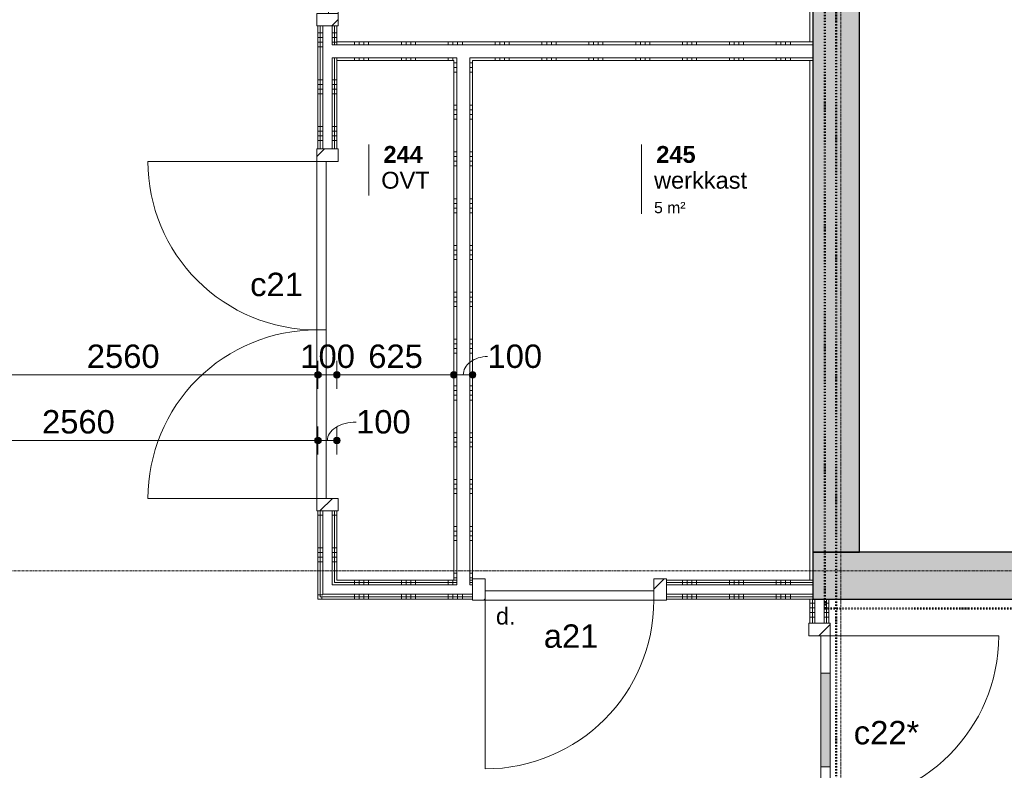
# Model space of a CAD drawing. Header units: millimetres. Extents: x 24169 to 70836, y -5250 to 32049.
# Tile 40 of 46: x 42068 to 47321, y 15135 to 19143. Entities that reach past the tile are written whole.
import ezdxf

# ---------------------------------------------------------------- set-up
doc = ezdxf.new("R2010")
doc.units = ezdxf.units.MM
doc.linetypes.add('Dash dot', pattern=[15.875, 6.35, -4.7625, 0, -4.7625])
doc.linetypes.add('stramien', pattern=[22.225, 12.7, -3.175, 3.175, -3.175])
doc.layers.add('00_Algemeen', color=7, linetype='Continuous', lineweight=9, true_color=0x00a600)
for name, color, linetype, lineweight in [('00_Algemeen-50', 7, 'Continuous', 9), ('22_Metselwerk', 7, 'Continuous', 18), ('30_Kozijnen-ramen-deuren', 7, 'Continuous', 9), ('42_Dekvloeren en vloersystemen', 7, 'Continuous', 9)]:
    doc.layers.add(name, color=color, linetype=linetype, lineweight=lineweight)
doc.styles.add('Arial_1', font='arial.ttf', dxfattribs={"height": 125})
doc.styles.add('Arial_4', font='arial.ttf', dxfattribs={"height": 60})
doc.styles.add('Arial_5', font='arial.ttf', dxfattribs={"height": 90})
doc.styles.add('Arial_B', font='arialbd.ttf', dxfattribs={"height": 90})
doc.dimstyles.new('00_AEE_maatvoering_2_5mm', dxfattribs={"dimscale": 304.8, "dimtxt": 127.532425, "dimasz": 0.459318, "dimexe": 0.246063, "dimexo": 0.0625, "dimgap": 0, "dimtad": 1, "dimdec": 0, "dimzin": 0, "dimdsep": 46, "dimtxsty": 'Arial_1', "dimblk1": 'DOTSMALL', "dimblk2": 'DOTSMALL', "dimsah": 1, "dimcen": 0.09, "dimdle": 0.246063, "dimazin": 0, "dimtfac": 1, "dimtdec": 4, "dimtix": 1, "dimtmove": 0, "dimatfit": 3, "dimfxl": 0.246063, "dimfxlon": 1, "dimtvp": 1, "dimtolj": 1, "dimtzin": 0, "dimarcsym": 2})
doc.dimstyles.new('00_AEE_maatvoering_2_5mm_1', dxfattribs={"dimscale": 304.8, "dimtxt": 127.532425, "dimasz": 0.459318, "dimexe": 0.246063, "dimexo": 0.0625, "dimgap": 0, "dimtad": 1, "dimdec": 0, "dimzin": 0, "dimdsep": 46, "dimtxsty": 'Arial_1', "dimblk1": 'DOTSMALL', "dimblk2": 'DOTSMALL', "dimsah": 1, "dimcen": 0.09, "dimdle": 0.246063, "dimazin": 0, "dimtfac": 1, "dimtdec": 4, "dimtix": 1, "dimtmove": 1, "dimatfit": 3, "dimfxl": 0.246063, "dimfxlon": 1, "dimtvp": 1, "dimtolj": 1, "dimtzin": 0, "dimarcsym": 2})
doc.dimstyles.new('00_AEE_maatvoering_2_5mm_2', dxfattribs={"dimscale": 304.8, "dimtxt": 127.532425, "dimasz": 0.459318, "dimexe": 0.246063, "dimexo": 0.0625, "dimgap": 0, "dimtad": 1, "dimdec": 0, "dimzin": 0, "dimdsep": 46, "dimtxsty": 'Arial_1', "dimblk1": 'DOTSMALL', "dimblk2": 'DOTSMALL', "dimsah": 1, "dimcen": 0.09, "dimdle": 0.246063, "dimazin": 0, "dimtfac": 1, "dimtdec": 4, "dimtix": 1, "dimtmove": 2, "dimatfit": 3, "dimfxl": 0.246063, "dimfxlon": 1, "dimtvp": 1, "dimtolj": 1, "dimtzin": 0, "dimarcsym": 2})
pattern_1 = [(270, (44929.4, 16150), (250, -9e-13), []), (270, (44904.4, 16150), (250, -9e-13), []), (270, (44879.4, 16150), (250, -9e-13), []), (270, (44854.4, 16150), (250, -9e-13), [])]
pattern_2 = [(180, (46384.4, 13953.5), (3e-13, -250), []), (180, (46384.4, 13978.5), (3e-13, -250), []), (180, (46384.4, 14003.5), (3e-13, -250), []), (180, (46384.4, 14028.5), (3e-13, -250), [])]
pattern_3 = [(270, (44929.4, 19025), (250, -9e-13), []), (270, (44904.4, 19025), (250, -9e-13), []), (270, (44879.4, 19025), (250, -9e-13), []), (270, (44854.4, 19025), (250, -9e-13), [])]
pattern_4 = [(9e-14, (44384.4, 17437.5), (-4e-13, 250), []), (9e-14, (44384.4, 17412.5), (-4e-13, 250), []), (9e-14, (44384.4, 17387.5), (-4e-13, 250), []), (9e-14, (44384.4, 17362.5), (-4e-13, 250), [])]
pattern_5 = [(180, (43759.4, 19497.5), (4e-13, -250), []), (180, (43759.4, 19522.5), (4e-13, -250), []), (180, (43759.4, 19547.5), (4e-13, -250), []), (180, (43759.4, 19572.5), (4e-13, -250), [])]

# ---------------------------------------------------------------- blocks, each defined once
blk = doc.blocks.new('Direct Shape - Basic Wall_NLRS_22_WA_beton prefab 250_gen_AT_800432-1202338-02 tweede verdieping - C')
at = {"layer": '22_Metselwerk', "lineweight": 9}
h = blk.add_hatch(color=256, dxfattribs=at)
h.paths.add_polyline_path([(2734, 125), (2734, -125), (5450, -125), (5450, 125), (4281.4, 125)])
h.paths.add_polyline_path([(0, 125), (0, -125), (800, -125), (800, 125)])
at = {"layer": '22_Metselwerk', "lineweight": 30}
for p, q in [((5450, 125), (2734, 125)), ((5450, -125), (5450, 125)), ((2734, -125), (5450, -125))]:
    blk.add_line(p, q, dxfattribs=at)
blk = doc.blocks.new('Direct Shape - Basic Wall_NLRS_22_WA_beton prefab 250_gen_AT_800434-1202340-02 tweede verdieping - C')
at = {"layer": '22_Metselwerk', "lineweight": 9}
blk.add_hatch(color=256, dxfattribs=at).paths.add_polyline_path([(0, -125), (10600, -125), (10600, 125), (0, 125), (0, 112.2)])
at = {"layer": '22_Metselwerk', "lineweight": 30}
for p, q in [((0, 125), (0, -125)), ((10600, 125), (0, 125)), ((0, -125), (10600, -125))]:
    blk.add_line(p, q, dxfattribs=at)
blk = doc.blocks.new('2410-10368 v1 - IFC-model constructie _zonder onderbouw_ _MM21228__ifc-1-02 tweede verdieping - C')
at = {"layer": '22_Metselwerk', "lineweight": 9}
for name, p, rotation in [('Direct Shape - Basic Wall_NLRS_22_WA_beton prefab 250_gen_AT_800434-1202340-02 tweede verdieping - C', (16175, 16300), 90), ('Direct Shape - Basic Wall_NLRS_22_WA_beton prefab 250_gen_AT_800432-1202338-02 tweede verdieping - C', (21500, 16175), 180)]:
    blk.add_blockref(name, p, dxfattribs=dict(at, rotation=rotation))
blk = doc.blocks.new('32_AEE_VO_FIX_Binnendeuren - D_900x2300_Dicht Paneel meranti-8435072-02 tweede verdieping - C')
at = {"layer": '30_Kozijnen-ramen-deuren', "true_color": 0xc0c0c0}
h = blk.add_hatch(dxfattribs=at)
h.set_pattern_fill('FP_61', color=9, style=0, pattern_type=2)
h.set_pattern_definition([(45, (-14752, -16100), (-106.066, 106.066), [])])
h.paths.add_polyline_path([(517, -57), (517, 57), (450, 57), (450, -57)])
h.paths.add_polyline_path([(-517, -57), (-450, -57), (-450, 57), (-517, 57), (-517, -50)])
at = {"layer": '30_Kozijnen-ramen-deuren'}
for p, q in [((-517, 57), (-450, 57)), ((-450, 57), (-450, -57)), ((450, 57), (517, 57)), ((450, -57), (450, 57)), ((517, 57), (517, 50)), ((-517, -57), (-517, -50)), ((-450, -7), (450, -7)), ((-450, -57), (-450, -7)), ((450, -7), (450, -57)), ((517, -50), (517, -57)), ((-450, -57), (-517, -57)), ((450, -57), (-450, -57)), ((517, -57), (450, -57))]:
    blk.add_line(p, q, dxfattribs=at)
blk = doc.blocks.new('32_AEE_VO_FIX_Binnendeuren - DD_1800x2300_glasdeuren meranti bw-8434983-02 tweede verdieping - C')
at = {"layer": '30_Kozijnen-ramen-deuren', "true_color": 0xc0c0c0}
h = blk.add_hatch(dxfattribs=at)
h.set_pattern_fill('FP_65', color=9, style=0, pattern_type=2)
h.set_pattern_definition([(135, (14954, -16085), (-106.066, -106.066), [])])
h.paths.add_polyline_path([(967, 37.5), (967, 57), (900, 57), (900, -57), (967, -57), (967, 25)])
h.paths.add_polyline_path([(-900, -25), (-900, 57), (-967, 57), (-967, -57), (-900, -57), (-900, -37.5)])
at = {"layer": '30_Kozijnen-ramen-deuren', "true_color": 0xbfbfbf}
for points in [[(-200, 57), (-700, 57), (-700, 7), (-200, 7)], [(700, 7), (700, 57), (200, 57), (200, 7), (592.4, 7)]]:
    blk.add_hatch(color=9, dxfattribs=at).paths.add_polyline_path(points)
at = {"layer": '30_Kozijnen-ramen-deuren'}
for p, q in [((-900, 57), (-967, 57)), ((-967, 57), (-967, 50)), ((-700, 57), (-900, 57)), ((-900, 57), (-900, 7)), ((-900, -57), (-900, 57)), ((-200, 57), (-700, 57)), ((-700, 7), (-700, 57)), ((0, 57), (-200, 57)), ((-200, 57), (-200, 7)), ((0, 57), (200, 57)), ((0, 7), (0, 57)), ((0, 7), (0, 57)), ((200, 57), (700, 57)), ((200, 57), (200, 7)), ((700, 57), (900, 57)), ((700, 7), (700, 57)), ((900, 57), (900, 7)), ((900, 57), (900, -57)), ((967, 57), (900, 57)), ((-900, 7), (-700, 7)), ((-700, 7), (-200, 7)), ((-200, 7), (0, 7)), ((200, 7), (0, 7)), ((700, 7), (200, 7)), ((900, 7), (700, 7)), ((-967, -50), (-967, -57)), ((967, -57), (967, -50)), ((-967, -57), (-900, -57)), ((900, -57), (967, -57))]:
    blk.add_line(p, q, dxfattribs=at)
blk = doc.blocks.new('32_AEE_VO_FIX_Binnendeuren - D_900x2300_Dicht Paneel meranti-V4-02 tweede verdieping - C')
at = {"layer": '30_Kozijnen-ramen-deuren', "true_color": 0xc0c0c0}
h = blk.add_hatch(dxfattribs=at)
h.set_pattern_fill('FP_66', color=9, style=0, pattern_type=2)
h.set_pattern_definition([(315, (-19627, 13460), (106.066, 106.066), [])])
h.paths.add_polyline_path([(-517, -25), (-517, -57), (-450, -57), (-450, 57), (-517, 57), (-517, 25)])
h.paths.add_polyline_path([(450, -25), (450, -57), (517, -57), (517, 57), (450, 57), (450, 25)])
at = {"layer": '30_Kozijnen-ramen-deuren'}
for p, q in [((-517, 57), (-450, 57)), ((-517, 50), (-517, 57)), ((-450, 57), (-450, -57)), ((450, 57), (517, 57)), ((450, -57), (450, 57)), ((517, 57), (517, 50)), ((-517, -57), (-517, -50)), ((-450, -7), (450, -7)), ((-450, -57), (-450, -7)), ((450, -7), (450, -57)), ((517, -50), (517, -57)), ((-450, -57), (-517, -57)), ((450, -57), (-450, -57)), ((517, -57), (450, -57))]:
    blk.add_line(p, q, dxfattribs=at)
blk = doc.blocks.new('32_AEE_VO_FIX_Binnendeuren - DD_1800x2300 meranti-8435073-02 tweede verdieping - C')
at = {"layer": '30_Kozijnen-ramen-deuren', "true_color": 0xc0c0c0}
h = blk.add_hatch(dxfattribs=at)
h.set_pattern_fill('FP_99', color=9, style=0, pattern_type=2)
h.set_pattern_definition([(315, (-17487, 13460), (106.066, 106.066), [])])
h.paths.add_polyline_path([(-967, 57), (-967, -57), (-900, -57), (-900, 57)])
h.paths.add_polyline_path([(900, -37.5), (900, -57), (967, -57), (967, 57), (900, 57), (900, -25)])
at = {"layer": '30_Kozijnen-ramen-deuren'}
for p, q in [((-900, 57), (-967, 57)), ((-967, 57), (-967, 50)), ((0, 57), (-900, 57)), ((-900, 57), (-900, 7)), ((-900, -57), (-900, 57)), ((0, 57), (900, 57)), ((0, 7), (0, 57)), ((0, 7), (0, 57)), ((900, 57), (900, 7)), ((900, 57), (900, -57)), ((967, 57), (900, 57)), ((967, 50), (967, 57)), ((-900, 7), (0, 7)), ((900, 7), (0, 7)), ((-967, -50), (-967, -57)), ((967, -57), (967, -50)), ((-967, -57), (-900, -57)), ((900, -57), (967, -57))]:
    blk.add_line(p, q, dxfattribs=at)
blk = doc.blocks.new('30_AEE_VO_draairichting - 30_AEE_VO_draairichting-8193140-02 tweede verdieping - C')
at = {"layer": '30_Kozijnen-ramen-deuren'}
blk.add_line((-450, 900), (-450, 0), dxfattribs=at)
blk.add_arc((-450, 0), 900, 360, 90, dxfattribs=at)
blk = doc.blocks.new('30_AEE_VO_draairichting - 30_AEE_VO_draairichting-8193168-02 tweede verdieping - C')
at = {"layer": '30_Kozijnen-ramen-deuren'}
blk.add_line((-450, -900), (-450, 0), dxfattribs=at)
blk.add_arc((-450, 0), 900, 270, 0, dxfattribs=at)
blk = doc.blocks.new('00_AEE_tag_ruimte_klein geen PvE - Naam _ nummer _ oppervlak-8005210-02 tweede verdieping - C')
at = {"layer": '00_Algemeen', "color": 7}
for p, q in [((-8.06, 7.17), (-8.06, 4.25)), ((-8.06, 4.47), (-8.06, 1.72)), ((-8.06, 1.72), (-8.06, -0.25))]:
    blk.add_line(p, q, dxfattribs=at)
blk = doc.blocks.new('00_AEE_tag_ruimte_klein - Naam _ nummer-752176-02 tweede verdieping - C')
at = {"layer": '00_Algemeen', "color": 7}
for p, q in [((-8.06, 7.17), (-8.06, 4.25)), ((-8.06, 4.47), (-8.06, 1.72))]:
    blk.add_line(p, q, dxfattribs=at)
blk = doc.blocks.new('DIMBLOCK34-02 tweede verdieping - C')
at = {"layer": '00_Algemeen-50', "transparency": 16777216}
h = blk.add_hatch(color=256, dxfattribs=at)
edge = h.paths.add_edge_path()
edge.add_arc((41099.4, 17246.5), 17.5, 0, 360)
h = blk.add_hatch(color=256, dxfattribs=at)
edge = h.paths.add_edge_path()
edge.add_arc((43659.4, 17246.5), 17.5, 0, 360)
for p, q in [((41099.4, 17246.5), (41099.4, 17321.5)), ((43659.4, 17246.5), (43659.4, 17321.5)), ((41099.4, 17246.5), (43659.4, 17246.5)), ((41099.4, 17246.5), (41099.4, 17171.5)), ((43659.4, 17246.5), (43659.4, 17171.5))]:
    blk.add_line(p, q, dxfattribs=at)
for centre in [(41099.4, 17246.5), (43659.4, 17246.5)]:
    blk.add_circle(centre, 17.5, dxfattribs=at)
at = {"layer": '00_Algemeen-50', "color": 0, "transparency": 16777216, "insert": (42426.1, 17408.8), "char_height": 125, "width": 461.471, "attachment_point": 1, "line_spacing_factor": 0.941778, "style": 'Arial_1'}
blk.add_mtext('2560', dxfattribs=at)
blk = doc.blocks.new('_DotSmall')
at = {"color": 0, "linetype": 'ByBlock', "const_width": 0.5}
blk.add_lwpolyline([(-0.0625, 0, 1), (0.0625, 0, 1)], format="xyb", close=True, dxfattribs=at)
blk = doc.blocks.new('DIMBLOCK35-02 tweede verdieping - C')
at = {"layer": '00_Algemeen-50', "transparency": 16777216}
h = blk.add_hatch(color=256, dxfattribs=at)
edge = h.paths.add_edge_path()
edge.add_arc((43659.4, 17246.5), 17.5, 0, 360)
h = blk.add_hatch(color=256, dxfattribs=at)
edge = h.paths.add_edge_path()
edge.add_arc((43759.4, 17246.5), 17.5, 0, 360)
for p, q in [((43659.4, 17246.5), (43659.4, 17321.5)), ((43759.4, 17246.5), (43759.4, 17321.5)), ((43659.4, 17246.5), (43759.4, 17246.5)), ((43659.4, 17246.5), (43659.4, 17171.5)), ((43759.4, 17246.5), (43759.4, 17171.5))]:
    blk.add_line(p, q, dxfattribs=at)
for centre in [(43659.4, 17246.5), (43759.4, 17246.5)]:
    blk.add_circle(centre, 17.5, dxfattribs=at)
at = {"layer": '00_Algemeen-50', "color": 0, "transparency": 16777216, "insert": (43565.2, 17408.8), "char_height": 125, "width": 346.103, "attachment_point": 1, "line_spacing_factor": 0.941778, "style": 'Arial_1'}
blk.add_mtext('100', dxfattribs=at)
blk = doc.blocks.new('DIMBLOCK36-02 tweede verdieping - C')
at = {"layer": '00_Algemeen-50', "transparency": 16777216}
h = blk.add_hatch(color=256, dxfattribs=at)
edge = h.paths.add_edge_path()
edge.add_arc((43759.4, 17246.5), 17.5, 0, 360)
h = blk.add_hatch(color=256, dxfattribs=at)
edge = h.paths.add_edge_path()
edge.add_arc((44384.4, 17246.5), 17.5, 0, 360)
for p, q in [((43759.4, 17246.5), (43759.4, 17321.5)), ((44384.4, 17246.5), (44384.4, 17321.5)), ((43759.4, 17246.5), (44384.4, 17246.5)), ((43759.4, 17246.5), (43759.4, 17171.5)), ((44384.4, 17246.5), (44384.4, 17171.5))]:
    blk.add_line(p, q, dxfattribs=at)
for centre in [(43759.4, 17246.5), (44384.4, 17246.5)]:
    blk.add_circle(centre, 17.5, dxfattribs=at)
at = {"layer": '00_Algemeen-50', "color": 0, "transparency": 16777216, "insert": (43927.7, 17408.8), "char_height": 125, "width": 346.103, "attachment_point": 1, "line_spacing_factor": 0.941778, "style": 'Arial_1'}
blk.add_mtext('625', dxfattribs=at)
blk = doc.blocks.new('DIMBLOCK37-02 tweede verdieping - C')
at = {"layer": '00_Algemeen-50', "transparency": 16777216}
h = blk.add_hatch(color=256, dxfattribs=at)
edge = h.paths.add_edge_path()
edge.add_arc((44384.4, 17246.5), 17.5, 0, 360)
h = blk.add_hatch(color=256, dxfattribs=at)
edge = h.paths.add_edge_path()
edge.add_arc((44484.4, 17246.5), 17.5, 0, 360)
for p, q in [((44384.4, 17246.5), (44384.4, 17321.5)), ((44484.4, 17246.5), (44484.4, 17321.5)), ((44384.4, 17246.5), (44484.4, 17246.5)), ((44384.4, 17246.5), (44384.4, 17171.5)), ((44484.4, 17246.5), (44484.4, 17171.5))]:
    blk.add_line(p, q, dxfattribs=at)
for centre in [(44384.4, 17246.5), (44484.4, 17246.5)]:
    blk.add_circle(centre, 17.5, dxfattribs=at)
blk.add_ellipse((44563.9, 17246.5), major_axis=(129.5, 0), ratio=0.757324, start_param=1.570796, end_param=3.141593, dxfattribs=at)
at = {"layer": '00_Algemeen-50', "color": 0, "transparency": 16777216, "insert": (44563.9, 17408.8), "char_height": 125, "width": 346.103, "attachment_point": 1, "line_spacing_factor": 0.941778, "style": 'Arial_1'}
blk.add_mtext('100', dxfattribs=at)
blk = doc.blocks.new('DIMBLOCK139-02 tweede verdieping - C')
at = {"layer": '00_Algemeen-50', "transparency": 16777216}
h = blk.add_hatch(color=256, dxfattribs=at)
edge = h.paths.add_edge_path()
edge.add_arc((41099.4, 16896.5), 17.5, 0, 360)
h = blk.add_hatch(color=256, dxfattribs=at)
edge = h.paths.add_edge_path()
edge.add_arc((43659.4, 16896.5), 17.5, 0, 360)
for p, q in [((41099.4, 16896.5), (41099.4, 16971.5)), ((43659.4, 16896.5), (43659.4, 16971.5)), ((41099.4, 16896.5), (43659.4, 16896.5)), ((41099.4, 16896.5), (41099.4, 16821.5)), ((43659.4, 16896.5), (43659.4, 16821.5))]:
    blk.add_line(p, q, dxfattribs=at)
for centre in [(41099.4, 16896.5), (43659.4, 16896.5)]:
    blk.add_circle(centre, 17.5, dxfattribs=at)
at = {"layer": '00_Algemeen-50', "color": 0, "transparency": 16777216, "insert": (42187.1, 17058.8), "char_height": 125, "width": 461.471, "attachment_point": 1, "line_spacing_factor": 0.941778, "style": 'Arial_1'}
blk.add_mtext('2560', dxfattribs=at)
blk = doc.blocks.new('DIMBLOCK140-02 tweede verdieping - C')
at = {"layer": '00_Algemeen-50', "transparency": 16777216}
h = blk.add_hatch(color=256, dxfattribs=at)
edge = h.paths.add_edge_path()
edge.add_arc((43659.4, 16896.5), 17.5, 0, 360)
h = blk.add_hatch(color=256, dxfattribs=at)
edge = h.paths.add_edge_path()
edge.add_arc((43759.4, 16896.5), 17.5, 0, 360)
for p, q in [((43659.4, 16896.5), (43659.4, 16971.5)), ((43759.4, 16896.5), (43759.4, 16971.5)), ((43659.4, 16896.5), (43759.4, 16896.5)), ((43659.4, 16896.5), (43659.4, 16821.5)), ((43759.4, 16896.5), (43759.4, 16821.5))]:
    blk.add_line(p, q, dxfattribs=at)
for centre in [(43659.4, 16896.5), (43759.4, 16896.5)]:
    blk.add_circle(centre, 17.5, dxfattribs=at)
blk.add_ellipse((43862.7, 16896.5), major_axis=(153.3, 0), ratio=0.639909, start_param=1.570796, end_param=3.141593, dxfattribs=at)
at = {"layer": '00_Algemeen-50', "color": 0, "transparency": 16777216, "insert": (43862.7, 17058.8), "char_height": 125, "width": 346.103, "attachment_point": 1, "line_spacing_factor": 0.941778, "style": 'Arial_1'}
blk.add_mtext('100', dxfattribs=at)

msp = doc.modelspace()

# ---------------------------------------------------------------- hatches: boundary and pattern name
at = {"layer": '22_Metselwerk', "lineweight": 9}
h = msp.add_hatch(dxfattribs=at)
h.set_pattern_fill('FP_140', color=256, angle=90, style=0, pattern_type=2)
h.set_pattern_definition(pattern_5)
h.paths.add_polyline_path([(43684.4, 16062.5), (43684.4, 16520), (43671.9, 16520), (43671.9, 16062.5)])
h.paths.add_polyline_path([(43671.9, 18454), (43684.4, 18454), (43684.4, 19110), (43671.9, 19110), (43671.9, 18908)])
h.paths.add_polyline_path([(43684.4, 20144), (43684.4, 20434), (43671.9, 20434), (43671.9, 20144)])
h.paths.add_polyline_path([(43671.9, 21260), (43684.4, 21260), (43684.4, 21575), (43671.9, 21575), (43671.9, 21562.5)])
h.paths.add_polyline_path([(43671.9, 21625), (43684.4, 21625), (43684.4, 22757.5), (43671.9, 22757.5), (43671.9, 21637.5)])
h = msp.add_hatch(dxfattribs=at)
h.set_pattern_fill('FP_140', color=256, angle=90, style=0, pattern_type=2)
h.set_pattern_definition(pattern_5)
h.paths.add_polyline_path([(43734.4, 16125), (43746.9, 16125), (43746.9, 16520), (43734.4, 16520)])
h.paths.add_polyline_path([(43734.4, 18454), (43746.9, 18454), (43746.9, 18940), (43734.4, 18940), (43734.4, 18908)])
h.paths.add_polyline_path([(43746.9, 19010), (43746.9, 19110), (43734.4, 19110), (43734.4, 19010)])
h.paths.add_polyline_path([(43746.9, 20144), (43746.9, 20434), (43734.4, 20434), (43734.4, 20144)])
h.paths.add_polyline_path([(43746.9, 21260), (43746.9, 22757.5), (43734.4, 22757.5), (43734.4, 21260)])
h = msp.add_hatch(dxfattribs=at)
h.set_pattern_fill('FP_140', color=256, angle=90, style=0, pattern_type=2)
h.set_pattern_definition(pattern_5)
h.paths.add_polyline_path([(43671.9, 16050), (43671.9, 16520), (43659.4, 16520), (43659.4, 16050)])
h.paths.add_polyline_path([(43659.4, 18454), (43671.9, 18454), (43671.9, 19110), (43659.4, 19110), (43659.4, 18908)])
h.paths.add_polyline_path([(43671.9, 20144), (43671.9, 20434), (43659.4, 20434), (43659.4, 20144)])
h.paths.add_polyline_path([(43671.9, 21260), (43671.9, 21562.5), (43659.4, 21562.5), (43659.4, 21260)])
h.paths.add_polyline_path([(43659.4, 21637.5), (43671.9, 21637.5), (43671.9, 22745), (43659.4, 22745), (43659.4, 21650)])
h = msp.add_hatch(dxfattribs=at)
h.set_pattern_fill('FP_140', color=256, angle=90, style=0, pattern_type=2)
h.set_pattern_definition(pattern_5)
h.paths.add_polyline_path([(43759.4, 16137.5), (43759.4, 16520), (43746.9, 16520), (43746.9, 16137.5)])
h.paths.add_polyline_path([(43746.9, 18454), (43759.4, 18454), (43759.4, 18940), (43746.9, 18940), (43746.9, 18908)])
h.paths.add_polyline_path([(43746.9, 19010), (43759.4, 19010), (43759.4, 19110), (43746.9, 19110)])
h.paths.add_polyline_path([(43759.4, 20144), (43759.4, 20434), (43746.9, 20434), (43746.9, 20144)])
h.paths.add_polyline_path([(43759.4, 21260), (43759.4, 22745), (43746.9, 22745), (43746.9, 21260)])
h = msp.add_hatch(dxfattribs=at)
h.set_pattern_fill('FP_46', color=256, angle=-270, style=0, pattern_type=2)
h.set_pattern_definition(pattern_3)
h.paths.add_polyline_path([(46299.4, 19010), (46299.4, 19025), (43759.4, 19025), (43759.4, 19010), (45156.3, 19010)])
h = msp.add_hatch(dxfattribs=at)
h.set_pattern_fill('FP_46', color=256, angle=-270, style=0, pattern_type=2)
h.set_pattern_definition(pattern_3)
h.paths.add_polyline_path([(46299.4, 18925), (46299.4, 18940), (44469.4, 18940), (44469.4, 18925), (45156.3, 18925)])
h.paths.add_polyline_path([(44399.4, 18925), (44399.4, 18940), (43759.4, 18940), (43759.4, 18925), (44384.4, 18925)])
h = msp.add_hatch(dxfattribs=at)
h.set_pattern_fill('FP_50', color=256, angle=90, style=0, pattern_type=2)
h.set_pattern_definition(pattern_4)
h.paths.add_polyline_path([(44399.4, 16150), (44399.4, 18925), (44384.4, 18925), (44384.4, 16150)])
h = msp.add_hatch(dxfattribs=at)
h.set_pattern_fill('FP_50', color=256, angle=90, style=0, pattern_type=2)
h.set_pattern_definition(pattern_4)
h.paths.add_polyline_path([(44484.4, 16150), (44484.4, 18925), (44469.4, 18925), (44469.4, 16150)])
h = msp.add_hatch(dxfattribs=at)
h.set_pattern_fill('FP_40', color=256, angle=-270, style=0, pattern_type=2)
h.set_pattern_definition(pattern_1)
h.paths.add_polyline_path([(46299.4, 16125), (46299.4, 16137.5), (45518.4, 16137.5), (45518.4, 16125)])
h.paths.add_polyline_path([(44399.4, 16125), (44399.4, 16137.5), (43746.9, 16137.5), (43746.9, 16125), (44000.4, 16125)])
h.paths.add_polyline_path([(44484.4, 16125), (44484.4, 16137.5), (44469.4, 16137.5), (44469.4, 16125)])
h = msp.add_hatch(dxfattribs=at)
h.set_pattern_fill('FP_40', color=256, angle=-270, style=0, pattern_type=2)
h.set_pattern_definition(pattern_1)
h.paths.add_polyline_path([(46299.4, 16137.5), (46299.4, 16150), (45518.4, 16150), (45518.4, 16137.5)])
h.paths.add_polyline_path([(44399.4, 16137.5), (44399.4, 16150), (43759.4, 16150), (43759.4, 16137.5), (44000.4, 16137.5)])
h.paths.add_polyline_path([(44469.4, 16137.5), (44484.4, 16137.5), (44484.4, 16150), (44469.4, 16150)])
h = msp.add_hatch(dxfattribs=at)
h.set_pattern_fill('FP_40', color=256, angle=-270, style=0, pattern_type=2)
h.set_pattern_definition(pattern_1)
h.paths.add_polyline_path([(46299.4, 16062.5), (46299.4, 16075), (45518.4, 16075), (45518.4, 16062.5)])
h.paths.add_polyline_path([(43759.4, 16062.5), (44484.4, 16062.5), (44484.4, 16075), (43684.4, 16075), (43684.4, 16062.5)])
h = msp.add_hatch(dxfattribs=at)
h.set_pattern_fill('FP_40', color=256, angle=-270, style=0, pattern_type=2)
h.set_pattern_definition(pattern_1)
h.paths.add_polyline_path([(46299.4, 16050), (46299.4, 16062.5), (45518.4, 16062.5), (45518.4, 16050)])
h.paths.add_polyline_path([(43759.4, 16050), (44484.4, 16050), (44484.4, 16062.5), (43671.9, 16062.5), (43671.9, 16050), (43746.9, 16050)])
h = msp.add_hatch(dxfattribs=at)
h.set_pattern_fill('FP_41', color=256, angle=90, style=0, pattern_type=2)
h.set_pattern_definition(pattern_2)
h.paths.add_polyline_path([(46296.9, 11657), (46296.9, 12853), (46284.4, 12853), (46284.4, 11657)])
h.paths.add_polyline_path([(46296.9, 13887), (46296.9, 13987), (46284.4, 13987), (46284.4, 13887)])
h.paths.add_polyline_path([(46296.9, 15921), (46296.9, 16050), (46284.4, 16050), (46284.4, 15921)])
h = msp.add_hatch(dxfattribs=at)
h.set_pattern_fill('FP_41', color=256, angle=90, style=0, pattern_type=2)
h.set_pattern_definition(pattern_2)
h.paths.add_polyline_path([(46296.9, 11657), (46309.4, 11657), (46309.4, 12853), (46296.9, 12853), (46296.9, 12088.4)])
h.paths.add_polyline_path([(46309.4, 13887), (46309.4, 13987), (46296.9, 13987), (46296.9, 13887)])
h.paths.add_polyline_path([(46309.4, 15921), (46309.4, 16050), (46296.9, 16050), (46296.9, 15921)])
h = msp.add_hatch(dxfattribs=at)
h.set_pattern_fill('FP_41', color=256, angle=90, style=0, pattern_type=2)
h.set_pattern_definition(pattern_2)
h.paths.add_polyline_path([(46371.9, 11657), (46371.9, 12853), (46359.4, 12853), (46359.4, 11657)])
h.paths.add_polyline_path([(46371.9, 13887), (46371.9, 13912), (46359.4, 13912), (46359.4, 13887)])
h.paths.add_polyline_path([(46371.9, 13962), (46371.9, 13987), (46359.4, 13987), (46359.4, 13962)])
h.paths.add_polyline_path([(46371.9, 15921), (46371.9, 16050), (46359.4, 16050), (46359.4, 15921)])
h = msp.add_hatch(dxfattribs=at)
h.set_pattern_fill('FP_41', color=256, angle=90, style=0, pattern_type=2)
h.set_pattern_definition(pattern_2)
h.paths.add_polyline_path([(46384.4, 11657), (46384.4, 12853), (46371.9, 12853), (46371.9, 11657)])
h.paths.add_polyline_path([(46371.9, 13887), (46384.4, 13887), (46384.4, 13899.5), (46371.9, 13899.5)])
h.paths.add_polyline_path([(46371.9, 13974.5), (46384.4, 13974.5), (46384.4, 13987), (46371.9, 13987)])
h.paths.add_polyline_path([(46384.4, 15921), (46384.4, 16050), (46371.9, 16050), (46371.9, 15921)])

# ---------------------------------------------------------------- linework, layer by layer
at = {"layer": '00_Algemeen', "color": 150, "linetype": 'stramien', "true_color": 0x0080ff}
for p, q in [((46449.4, -4950.1), (46449.4, 31749.5)), ((68718, 16200), (24734, 16200))]:
    msp.add_line(p, q, dxfattribs=at)
at = {"layer": '00_Algemeen', "color": 5, "linetype": 'Dash dot', "lineweight": 50, "true_color": 0x0000ff}
for p, q in [((46364.4, 16000), (46364.4, 27100)), ((51959.4, 16000), (46364.4, 16000))]:
    msp.add_line(p, q, dxfattribs=at)
at = {"layer": '00_Algemeen', "color": 96, "linetype": 'Dash dot', "lineweight": 50, "true_color": 0x008000}
msp.add_line((46424.4, 13937), (46424.4, 27000), dxfattribs=at)
at = {"layer": '22_Metselwerk', "lineweight": 9}
for p, q in [((43659.4, 19110), (43659.4, 18454)), ((43684.4, 19110), (43659.4, 19110)), ((43671.9, 18454), (43671.9, 19110)), ((43759.4, 19110), (43734.4, 19110)), ((43746.9, 19010), (43746.9, 19110)), ((43759.4, 19010), (43759.4, 19110)), ((46299.4, 19025), (43759.4, 19025)), ((46299.4, 19010), (46299.4, 19025)), ((43746.9, 18454), (43746.9, 18940)), ((43759.4, 18454), (43759.4, 18940)), ((43759.4, 18925), (44384.4, 18925)), ((44384.4, 18925), (44384.4, 16150)), ((44484.4, 18925), (46299.4, 18925)), ((44484.4, 16125), (44484.4, 18925)), ((46299.4, 18925), (46299.4, 18940)), ((43659.4, 18454), (43684.4, 18454)), ((43734.4, 18454), (43759.4, 18454)), ((43659.4, 16520), (43659.4, 16050)), ((43684.4, 16520), (43659.4, 16520)), ((43671.9, 16062.5), (43671.9, 16520)), ((43759.4, 16520), (43734.4, 16520)), ((43746.9, 16137.5), (43746.9, 16520)), ((43759.4, 16150), (43759.4, 16520)), ((44399.4, 16137.5), (43746.9, 16137.5)), ((44399.4, 16150), (43759.4, 16150)), ((44469.4, 16150), (44484.4, 16150)), ((44484.4, 16137.5), (44469.4, 16137.5)), ((46299.4, 16150), (45518.4, 16150)), ((45518.4, 16150), (45518.4, 16125)), ((46299.4, 16137.5), (45518.4, 16137.5)), ((46299.4, 16125), (46299.4, 16150)), ((44484.4, 16050), (44484.4, 16075)), ((45518.4, 16075), (45518.4, 16050)), ((46299.4, 16050), (46299.4, 16075)), ((43659.4, 16050), (44484.4, 16050)), ((44484.4, 16062.5), (43671.9, 16062.5)), ((46299.4, 16062.5), (45518.4, 16062.5)), ((46309.4, 16050), (45518.4, 16050)), ((46284.4, 16050), (46284.4, 15921)), ((46296.9, 15921), (46296.9, 16050)), ((46384.4, 16050), (46359.4, 16050)), ((46371.9, 15921), (46371.9, 16050)), ((46384.4, 15921), (46384.4, 16050)), ((46284.4, 15921), (46309.4, 15921)), ((46359.4, 15921), (46384.4, 15921))]:
    msp.add_line(p, q, dxfattribs=at)
at = {"layer": '22_Metselwerk'}
for p, q in [((43734.4, 19110), (43684.4, 19110)), ((43684.4, 18454), (43684.4, 19110)), ((43734.4, 19010), (43734.4, 19110)), ((46299.4, 19010), (43734.4, 19010)), ((46299.4, 18940), (46299.4, 19010)), ((44399.4, 18940), (43734.4, 18940)), ((43734.4, 18454), (43734.4, 18940)), ((44399.4, 18940), (44399.4, 16125)), ((46299.4, 18940), (44469.4, 18940)), ((44469.4, 18940), (44469.4, 16125)), ((43684.4, 18454), (43734.4, 18454)), ((43734.4, 16520), (43684.4, 16520)), ((43684.4, 16075), (43684.4, 16520)), ((43734.4, 16125), (43734.4, 16520)), ((44484.4, 16075), (43684.4, 16075)), ((44399.4, 16125), (43734.4, 16125)), ((44484.4, 16125), (44469.4, 16125)), ((44484.4, 16075), (44484.4, 16125)), ((45518.4, 16125), (45518.4, 16075)), ((46299.4, 16125), (45518.4, 16125)), ((46299.4, 16075), (45518.4, 16075)), ((46299.4, 16075), (46299.4, 16125)), ((46359.4, 16050), (46309.4, 16050)), ((46309.4, 15921), (46309.4, 16050)), ((46359.4, 15921), (46359.4, 16050)), ((46309.4, 15921), (46359.4, 15921))]:
    msp.add_line(p, q, dxfattribs=at)
at = {"layer": '42_Dekvloeren en vloersystemen'}
for p, q in [((46284.4, 19025), (46284.4, 22745)), ((46284.4, 16150), (46284.4, 18925))]:
    msp.add_line(p, q, dxfattribs=at)

# ---------------------------------------------------------------- block references
at = {"lineweight": 5}
msp.add_blockref('2410-10368 v1 - IFC-model constructie _zonder onderbouw_ _MM21228__ifc-1-02 tweede verdieping - C', (30249.4, 0), dxfattribs=at)
at = {"layer": '00_Algemeen', "color": 7, "xscale": 49.99999999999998, "yscale": 49.99999999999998, "zscale": 49.99999999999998}
for name, p in [('00_AEE_tag_ruimte_klein - Naam _ nummer-752176-02 tweede verdieping - C', (44333.2, 18119)), ('00_AEE_tag_ruimte_klein geen PvE - Naam _ nummer _ oppervlak-8005210-02 tweede verdieping - C', (45788.8, 18119))]:
    msp.add_blockref(name, p, dxfattribs=at)
at = {"layer": '30_Kozijnen-ramen-deuren'}
for name, p, rotation in [('32_AEE_VO_FIX_Binnendeuren - D_900x2300_Dicht Paneel meranti-V4-02 tweede verdieping - C', (43709.4, 19627), 89.99999999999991), ('32_AEE_VO_FIX_Binnendeuren - DD_1800x2300 meranti-8435073-02 tweede verdieping - C', (43709.4, 17487), 89.99999999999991), ('30_AEE_VO_draairichting - 30_AEE_VO_draairichting-8193168-02 tweede verdieping - C', (43652.4, 17937), 269.9999999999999), ('30_AEE_VO_draairichting - 30_AEE_VO_draairichting-8193140-02 tweede verdieping - C', (43652.4, 17037), 89.99999999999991), ('32_AEE_VO_FIX_Binnendeuren - DD_1800x2300_glasdeuren meranti bw-8434983-02 tweede verdieping - C', (46334.4, 14954), 269.9999999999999), ('30_AEE_VO_draairichting - 30_AEE_VO_draairichting-8193140-02 tweede verdieping - C', (46391.4, 15404), 269.9999999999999)]:
    msp.add_blockref(name, p, dxfattribs=dict(at, rotation=rotation))
for name, p in [('32_AEE_VO_FIX_Binnendeuren - D_900x2300_Dicht Paneel meranti-8435072-02 tweede verdieping - C', (45001.4, 16100)), ('30_AEE_VO_draairichting - 30_AEE_VO_draairichting-8193168-02 tweede verdieping - C', (45001.4, 16043))]:
    msp.add_blockref(name, p, dxfattribs=at)

# ---------------------------------------------------------------- texts
at = {"layer": '00_Algemeen', "color": 7, "attachment_point": 1}
for s, insert, char_height, width, style in [('244', (44008.8, 18469), 90, 252.532, 'Arial_B'), ('245', (45464.5, 18469), 90, 252.532, 'Arial_B'), ('werkkast', (45452.5, 18331.2), 90, 581.223, 'Arial_5'), ('OVT', (43996.9, 18331.2), 90, 308.65, 'Arial_5'), ('c21', (43297.4, 17792.4), 125, 340.717, 'Arial_1'), ('a21', (44864.1, 15914.5), 125, 348.734, 'Arial_1'), ('c22*', (46517.9, 15398.9), 125, 424.894, 'Arial_1')]:
    msp.add_mtext(s, dxfattribs=dict(at, insert=insert, char_height=char_height, width=width, style=style))
at = {"layer": '00_Algemeen', "color": 8, "true_color": 0x808080, "insert": (45452.5, 18170.3), "char_height": 60, "width": 216.456, "attachment_point": 1, "style": 'Arial_4'}
msp.add_mtext('5 m²', dxfattribs=at)
at = {"layer": '00_Algemeen', "color": 7, "lineweight": 18, "insert": (44608.9, 16003.7), "char_height": 90, "width": 124.262, "attachment_point": 1, "style": 'Arial_5'}
msp.add_mtext('d.', dxfattribs=at)

# ---------------------------------------------------------------- dimensions: what is measured, and where the dimension line sits
at = {"layer": '00_Algemeen', "color": 7}
for base, p1, p2, dimstyle, override, picture, middle in [((43659.4, 17246.5), (41099.4, 17321.5), (43659.4, 17321.5), '00_AEE_maatvoering_2_5mm_2', {"dimpost": '<>', "dimfxl": 2560}, 'DIMBLOCK34-02 tweede verdieping - C', (42656.9, 17325.5)), ((44484.4, 17246.5), (44384.4, 17321.5), (44484.4, 17321.5), '00_AEE_maatvoering_2_5mm_1', {"dimpost": '<>', "dimfxl": 100}, 'DIMBLOCK37-02 tweede verdieping - C', (44737, 17325.5)), ((43759.4, 16896.5), (43659.4, 16971.5), (43759.4, 16971.5), '00_AEE_maatvoering_2_5mm_1', {"dimpost": '<>', "dimfxl": 100}, 'DIMBLOCK140-02 tweede verdieping - C', (44035.8, 16975.5))]:
    dim = msp.add_linear_dim(base=base, p1=p1, p2=p2, dimstyle=dimstyle, override=override, dxfattribs=at)
    dim.commit()
    dim.dimension.update_dxf_attribs({"geometry": picture, "text_midpoint": middle, "dimtype": 160})
for base, p1, p2, override, picture, middle in [((43759.4, 17246.5), (43659.4, 17321.5), (43759.4, 17321.5), {"dimpost": '<>', "dimfxl": 100}, 'DIMBLOCK35-02 tweede verdieping - C', (43709.4, 17310.3)), ((44384.4, 17246.5), (43759.4, 17321.5), (44384.4, 17321.5), {"dimpost": '<>', "dimfxl": 625}, 'DIMBLOCK36-02 tweede verdieping - C', (44071.9, 17310.3)), ((43659.4, 16896.5), (41099.4, 16971.5), (43659.4, 16971.5), {"dimpost": '<>', "dimfxl": 2560}, 'DIMBLOCK139-02 tweede verdieping - C', (42379.4, 16960.3))]:
    dim = msp.add_linear_dim(base=base, p1=p1, p2=p2, dimstyle='00_AEE_maatvoering_2_5mm', override=override, dxfattribs=at)
    dim.commit()
    dim.dimension.update_dxf_attribs({"geometry": picture, "text_midpoint": middle})

doc.saveas('drawing.dxf')
